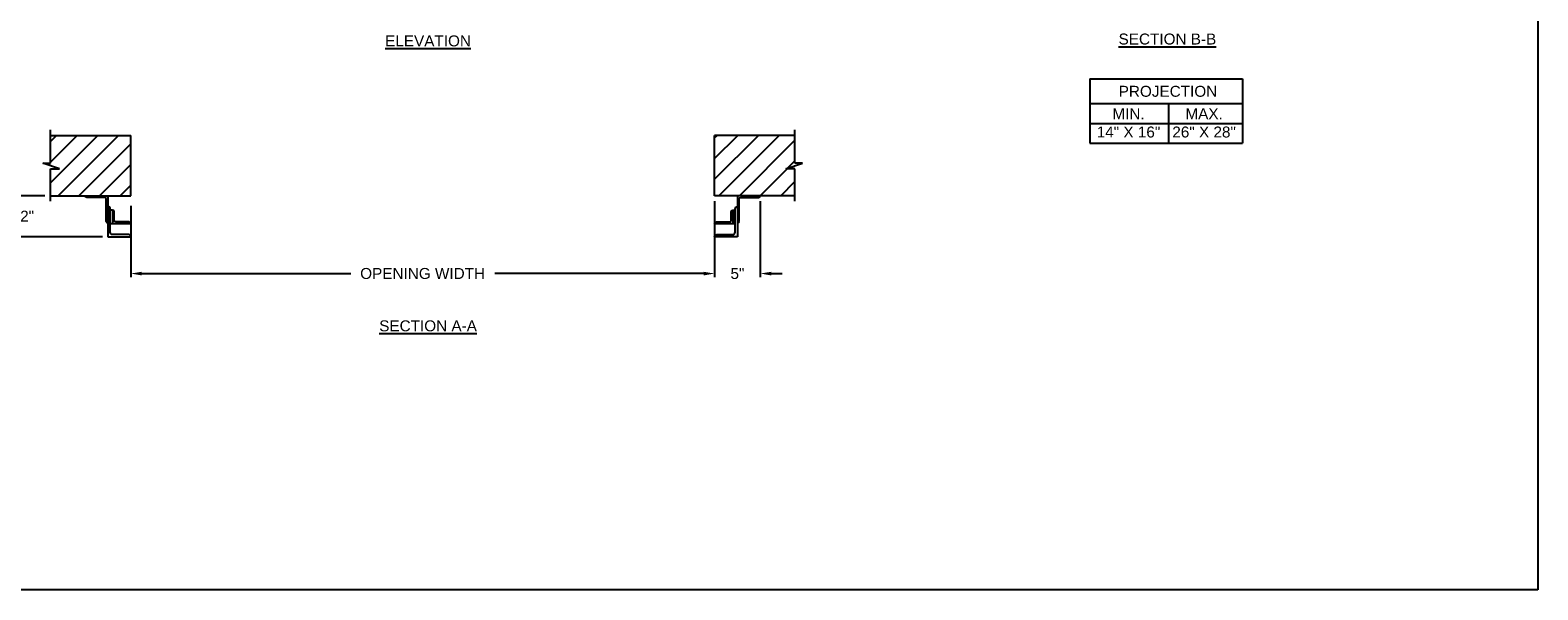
# Model space of a CAD drawing. Header units: inches. Extents: x 169.6 to 213.8, y 195 to 266.5.
# Tile 2 of 49: x 176.2 to 189.1, y 195 to 199.8. Entities that reach past the tile are written whole.
import ezdxf

# ---------------------------------------------------------------- set-up
doc = ezdxf.new("R2010")
doc.units = ezdxf.units.IN
doc.header["$LTSCALE"] = 0.25
doc.header["$MEASUREMENT"] = 0
doc.layers.add('ANNOTATIONS', color=1, linetype='Continuous')
doc.layers.add('RHX LH F.O.H.', color=7, linetype='Continuous')
doc.styles.add('ARIAL', font='arial.ttf', dxfattribs={"height": 0.09375})
doc.dimstyles.new('STANDARD$0', dxfattribs={"dimtxt": 0.09375, "dimasz": 0.09375, "dimexe": 0.03125, "dimexo": 0.046875, "dimgap": 0.09, "dimtad": 0, "dimtih": 1, "dimtoh": 1, "dimdec": 4, "dimzin": 0, "dimdsep": 46, "dimtxsty": 'ARIAL', "dimcen": 0.09, "dimadec": 0, "dimazin": 0, "dimtfac": 1, "dimtdec": 4, "dimtofl": 0, "dimtmove": 0, "dimatfit": 1, "dimfxl": 1, "dimtolj": 1, "dimtzin": 0, "dimarcsym": 0})
pattern_1 = [(45, (-16.66299, -58.12684), (-0.08838835, 0.08838835), [])]

# ---------------------------------------------------------------- blocks, each defined once
blk = doc.blocks.new('*D48')
at = {"layer": 'ANNOTATIONS', "color": 0, "lineweight": -2, "transparency": 16777216}
for p, q in [((176.044, 198.513), (176.044, 198.606)), ((176.306, 198.419), (176.013, 198.419)), ((176.798, 198.067), (176.013, 198.067)), ((176.044, 197.973), (176.044, 197.88))]:
    blk.add_line(p, q, dxfattribs=at)
at = {"layer": 'ANNOTATIONS', "color": 0, "transparency": 16777216}
for points in [[(176.029, 198.513), (176.06, 198.513), (176.044, 198.419)], [(176.029, 197.973), (176.06, 197.973), (176.044, 198.067)]]:
    blk.add_solid(points, dxfattribs=at)
at = {"layer": 'defpoints', "color": 0, "transparency": 16777216}
for p in [(176.353, 198.419), (176.044, 198.067), (176.845, 198.067)]:
    blk.add_point(p, dxfattribs=at)
at = {"layer": 'ANNOTATIONS', "color": 0, "transparency": 16777216, "insert": (176.044, 198.243), "char_height": 0.0938, "attachment_point": 5, "style": 'ARIAL'}
blk.add_mtext('\\A1;4 1/2"', dxfattribs=at)
blk = doc.blocks.new('*D49')
at = {"layer": 'ANNOTATIONS', "color": 0, "lineweight": -2, "transparency": 16777216}
for p, q in [((182.04, 198.372), (182.04, 197.721)), ((182.431, 198.372), (182.431, 197.721)), ((181.947, 197.753), (181.853, 197.753)), ((182.525, 197.753), (182.619, 197.753))]:
    blk.add_line(p, q, dxfattribs=at)
at = {"layer": 'ANNOTATIONS', "color": 0, "transparency": 16777216}
for points in [[(181.947, 197.768), (181.947, 197.737), (182.04, 197.753)], [(182.525, 197.768), (182.525, 197.737), (182.431, 197.753)]]:
    blk.add_solid(points, dxfattribs=at)
at = {"layer": 'defpoints', "color": 0, "transparency": 16777216}
for p in [(182.04, 198.419), (182.431, 198.419), (182.431, 197.753)]:
    blk.add_point(p, dxfattribs=at)
at = {"layer": 'ANNOTATIONS', "color": 0, "transparency": 16777216, "insert": (182.236, 197.753), "char_height": 0.0938, "attachment_point": 5, "style": 'ARIAL'}
blk.add_mtext('\\A1;5"', dxfattribs=at)
blk = doc.blocks.new('*D56')
at = {"layer": 'ANNOTATIONS', "color": 0, "lineweight": -2, "transparency": 16777216}
for p, q in [((177.04, 198.333), (177.04, 197.721)), ((182.04, 197.8), (182.04, 197.784)), ((177.134, 197.753), (178.924, 197.753)), ((181.947, 197.753), (180.157, 197.753))]:
    blk.add_line(p, q, dxfattribs=at)
at = {"layer": 'ANNOTATIONS', "color": 0, "transparency": 16777216}
for points in [[(177.134, 197.768), (177.134, 197.737), (177.04, 197.753)], [(181.947, 197.768), (181.947, 197.737), (182.04, 197.753)]]:
    blk.add_solid(points, dxfattribs=at)
at = {"layer": 'defpoints', "color": 0, "transparency": 16777216}
for p in [(177.04, 198.38), (182.04, 197.753), (182.04, 197.753)]:
    blk.add_point(p, dxfattribs=at)
at = {"layer": 'ANNOTATIONS', "color": 0, "transparency": 16777216, "insert": (179.54, 197.753), "char_height": 0.09375, "attachment_point": 5, "style": 'ARIAL'}
blk.add_mtext('\\A1;OPENING WIDTH', dxfattribs=at)

msp = doc.modelspace()

# ---------------------------------------------------------------- hatches: boundary and pattern name
at = {"layer": 'RHX LH F.O.H.'}
h = msp.add_hatch(dxfattribs=at)
h.set_pattern_fill('ANSI31', color=256, style=0)
h.set_pattern_definition(pattern_1)
h.paths.add_polyline_path([(177.04044, 198.9344), (176.35294, 198.9344), (176.35294, 198.6972), (176.28883, 198.6972), (176.4309, 198.65029), (176.35294, 198.65029), (176.35294, 198.41877), (177.04044, 198.41877), (177.04044, 198.58127)])
h = msp.add_hatch(dxfattribs=at)
h.set_pattern_fill('ANSI31', color=256, style=0)
h.set_pattern_definition(pattern_1)
h.paths.add_polyline_path([(182.79204, 198.6972), (182.72794, 198.6972), (182.72794, 198.9344), (182.04044, 198.9344), (182.04044, 198.41877), (182.05861, 198.41877), (182.72794, 198.41877), (182.72794, 198.65029), (182.64997, 198.65029)])

# ---------------------------------------------------------------- linework, layer by layer
at = {"layer": 'ANNOTATIONS'}
for p, q in [((185.2539, 199.41843), (185.2539, 198.86706)), ((185.2539, 199.41843), (186.56167, 199.41843)), ((186.56167, 199.41843), (186.56167, 198.86706)), ((185.2539, 199.20696), (186.56167, 199.20696)), ((185.92676, 199.20696), (185.92676, 198.86706)), ((185.2539, 199.03701), (186.56167, 199.03701)), ((185.2539, 198.86706), (186.56167, 198.86706))]:
    msp.add_line(p, q, dxfattribs=at)
at = {"layer": 'defpoints'}
msp.add_lwpolyline([(189.08986, 195.04721), (169.61998, 195.04721), (169.61998, 207.78232), (189.08986, 207.78232)], close=True, dxfattribs=at)
at = {"layer": 'RHX LH F.O.H.', "linetype": 'Continuous'}
for p, q in [((176.35294, 198.6972), (176.35294, 198.98127)), ((182.72794, 198.6972), (182.72794, 198.98127)), ((176.4309, 198.65029), (176.28883, 198.6972)), ((176.28883, 198.6972), (176.35294, 198.6972)), ((176.35294, 198.3719), (176.35294, 198.65029)), ((176.35294, 198.65029), (176.4309, 198.65029)), ((182.64997, 198.65029), (182.79204, 198.6972)), ((182.72794, 198.65029), (182.64997, 198.65029)), ((182.79204, 198.6972), (182.72794, 198.6972)), ((182.72794, 198.3719), (182.72794, 198.65029)), ((176.84506, 198.41877), (176.84506, 198.06709)), ((182.23582, 198.41877), (182.23582, 198.06709)), ((176.84506, 198.18431), (176.84506, 198.18431)), ((176.88413, 198.29664), (176.86459, 198.29664)), ((182.19674, 198.29664), (182.21628, 198.29664)), ((182.23582, 198.18431), (182.23582, 198.18431)), ((177.04044, 198.17941), (176.86459, 198.17941))]:
    msp.add_line(p, q, dxfattribs=at)
at = {"layer": 'RHX LH F.O.H.'}
for p, q in [((176.35294, 198.9344), (177.04044, 198.9344)), ((177.04044, 198.41877), (177.04044, 198.9344)), ((182.04044, 198.41877), (182.04044, 198.9344)), ((182.72794, 198.9344), (182.04044, 198.9344)), ((176.35294, 198.41877), (177.04044, 198.41877)), ((182.72794, 198.41877), (182.04044, 198.41877))]:
    msp.add_line(p, q, dxfattribs=at)
at = {"layer": 'RHX LH F.O.H.', "linetype": 'Continuous'}
for points in [[(176.84506, 198.18431, -0.41421356), (176.8304, 198.19897), (176.8304, 198.38947, 0.41421356), (176.81575, 198.40412), (176.66433, 198.40412, -0.41421356), (176.64968, 198.41877), (176.84506, 198.41877)], [(176.84506, 198.06709), (177.04044, 198.06709, 0.41421356), (177.0209, 198.08662), (176.88413, 198.08662, -0.41421356), (176.86459, 198.10616), (176.86459, 198.30583, 0.41421356), (176.84506, 198.32536)], [(182.23582, 198.06709), (182.04044, 198.06709, -0.41421356), (182.05998, 198.08662), (182.19674, 198.08662, 0.41421356), (182.21628, 198.10616), (182.21628, 198.30583, -0.41421356), (182.23582, 198.32536)], [(182.23582, 198.18431, 0.41421356), (182.25047, 198.19897), (182.25047, 198.38947, -0.41421356), (182.26513, 198.40412), (182.41655, 198.40412, 0.41421356), (182.4312, 198.41877), (182.23582, 198.41877)], [(177.04044, 198.17941, 0.41421356), (177.02578, 198.19407), (176.91344, 198.19407, -0.41421356), (176.89879, 198.20872), (176.89879, 198.28199, 0.41421356), (176.88413, 198.29664), (176.88413, 198.17941)], [(182.21628, 198.17941), (182.04044, 198.17941, -0.41421356), (182.05509, 198.19407), (182.16744, 198.19407, 0.41421356), (182.18209, 198.20872), (182.18209, 198.28199, -0.41421356), (182.19674, 198.29664), (182.19674, 198.17941)]]:
    msp.add_lwpolyline(points, format="xyb", dxfattribs=at)

# ---------------------------------------------------------------- texts
at = {"layer": 'ANNOTATIONS', "char_height": 0.09375, "attachment_point": 2, "style": 'ARIAL'}
for s, insert, width in [('{\\LELEVATION}', (179.58646, 199.79033), 3.0834986), ('{\\LSECTION B-B}', (185.91787, 199.80629), 1.3823677), ('{\\LSECTION A-A}', (179.58646, 197.3525), 1.3823677)]:
    msp.add_mtext(s, dxfattribs=dict(at, insert=insert, width=width))
for s, width, insert in [('PROJECTION ', 1.7594917, (185.9226, 199.359)), ('MIN.\\P14" X 16" ', 0.6711642, (185.58447, 199.16701)), ('MAX.\\P26" X 28"', 0.6567117, (186.23191, 199.16701))]:
    msp.add_mtext_dynamic_manual_height_columns(s, width=width, gutter_width=1.36268, heights=[0], dxfattribs=dict(at, insert=insert))

# ---------------------------------------------------------------- dimensions: what is measured, and where the dimension line sits
at = {"layer": 'ANNOTATIONS'}
dim = msp.add_linear_dim(base=(176.04449, 198.06709), p1=(176.35294, 198.41877), p2=(176.84506, 198.06709), angle=90, text='4 1/2"', dimstyle='STANDARD$0', dxfattribs=at)
dim.commit()
dim.dimension.update_dxf_attribs({"geometry": '*D48', "text_midpoint": (176.04449, 198.24293), "dimtype": 160})
dim = msp.add_linear_dim(base=(182.04044, 197.75267), p1=(177.04044, 198.37971), p2=(182.04044, 197.75267), text='OPENING WIDTH', dimstyle='STANDARD$0', dxfattribs=at)
dim.commit()
dim.dimension.update_dxf_attribs({"geometry": '*D56', "text_midpoint": (179.54044, 197.75267)})
dim = msp.add_linear_dim(base=(182.4312, 197.75267), p1=(182.04044, 198.41877), p2=(182.4312, 198.41877), text='5"', dimstyle='STANDARD$0', dxfattribs=at)
dim.commit()
dim.dimension.update_dxf_attribs({"geometry": '*D49', "text_midpoint": (182.23582, 197.75267), "dimtype": 160})

doc.saveas('drawing.dxf')
